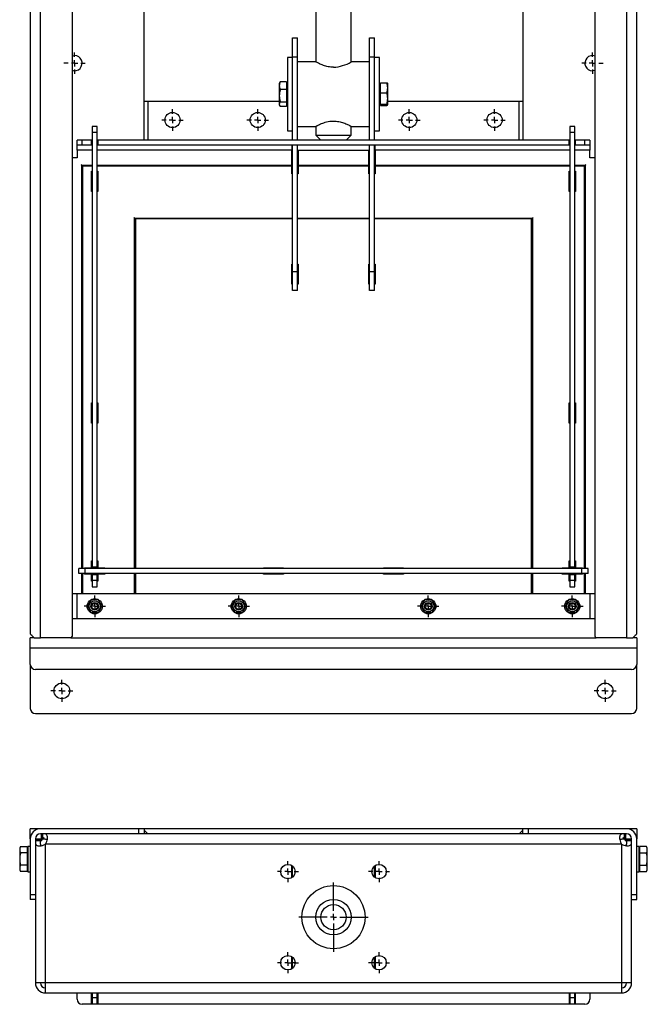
# Model space of a CAD drawing. Header units: millimetres. Extents: x 379 to 2296, y 100 to 1543.
# Tile 2 of 5: x 744 to 1241, y 100 to 879. Entities that reach past the tile are written whole.
import ezdxf

# ---------------------------------------------------------------- set-up
doc = ezdxf.new("R2010")
doc.units = ezdxf.units.MM
doc.layers.add('FOND_DE_PLAN', color=7, linetype='Continuous')

# ---------------------------------------------------------------- blocks, each defined once
blk = doc.blocks.new('SW_CENTERMARKSYMBOL_0')
at = {"layer": 'FOND_DE_PLAN', "color": 0}
for p, q in [((0, 5), (0, 8.5)), ((-5, 0), (-8.5, 0)), ((0, 0), (-2.5, 0)), ((0, 0), (0, 2.5)), ((0, 0), (0, -2.5)), ((0, 0), (2.5, 0)), ((5, 0), (8.5, 0)), ((0, -5), (0, -8.5))]:
    blk.add_line(p, q, dxfattribs=at)
blk = doc.blocks.new('SW_CENTERMARKSYMBOL_2')
at = {"layer": 'FOND_DE_PLAN', "color": 0}
for p, q in [((0, 5), (0, 8.5)), ((-5, 0), (-8.5, 0)), ((0, 0), (-2.5, 0)), ((0, 0), (0, 2.5)), ((0, 0), (0, -2.5)), ((0, 0), (2.5, 0)), ((5, 0), (8.5, 0)), ((0, -5), (0, -8.5))]:
    blk.add_line(p, q, dxfattribs=at)
blk = doc.blocks.new('SW_CENTERMARKSYMBOL_3')
at = {"layer": 'FOND_DE_PLAN', "color": 0}
for p, q in [((0, 5), (0, 8.5)), ((-5, 0), (-8.5, 0)), ((0, 0), (-2.5, 0)), ((0, 0), (0, 2.5)), ((0, 0), (0, -2.5)), ((0, 0), (2.5, 0)), ((5, 0), (8.5, 0)), ((0, -5), (0, -8.5))]:
    blk.add_line(p, q, dxfattribs=at)
blk = doc.blocks.new('SW_CENTERMARKSYMBOL_4')
at = {"layer": 'FOND_DE_PLAN', "color": 0}
for p, q in [((0, 5), (0, 8.5)), ((-5, 0), (-8.5, 0)), ((0, 0), (-2.5, 0)), ((0, 0), (0, 2.5)), ((0, 0), (0, -2.5)), ((0, 0), (2.5, 0)), ((5, 0), (8.5, 0)), ((0, -5), (0, -8.5))]:
    blk.add_line(p, q, dxfattribs=at)
blk = doc.blocks.new('SW_CENTERMARKSYMBOL_5')
at = {"layer": 'FOND_DE_PLAN', "color": 0}
for p, q in [((0, 5), (0, 8.5)), ((-5, 0), (-8.5, 0)), ((0, 0), (-2.5, 0)), ((0, 0), (0, 2.5)), ((0, 0), (0, -2.5)), ((0, 0), (2.5, 0)), ((5, 0), (8.5, 0)), ((0, -5), (0, -8.5))]:
    blk.add_line(p, q, dxfattribs=at)
blk = doc.blocks.new('SW_CENTERMARKSYMBOL_7')
at = {"layer": 'FOND_DE_PLAN', "color": 0}
for p, q in [((0, 5), (0, 8.5)), ((-5, 0), (-8.5, 0)), ((0, 0), (-2.5, 0)), ((0, 0), (0, 2.5)), ((0, 0), (0, -2.5)), ((0, 0), (2.5, 0)), ((5, 0), (8.5, 0)), ((0, -5), (0, -8.5))]:
    blk.add_line(p, q, dxfattribs=at)
blk = doc.blocks.new('SW_CENTERMARKSYMBOL_8')
at = {"layer": 'FOND_DE_PLAN', "color": 0}
for p, q in [((0, 5), (0, 8.5)), ((-5, 0), (-8.5, 0)), ((0, 0), (-2.5, 0)), ((0, 0), (0, 2.5)), ((0, 0), (0, -2.5)), ((0, 0), (2.5, 0)), ((5, 0), (8.5, 0)), ((0, -5), (0, -8.5))]:
    blk.add_line(p, q, dxfattribs=at)
blk = doc.blocks.new('SW_CENTERMARKSYMBOL_9')
at = {"layer": 'FOND_DE_PLAN', "color": 0}
for p, q in [((0, 5), (0, 8.5)), ((-5, 0), (-8.5, 0)), ((0, 0), (-2.5, 0)), ((0, 0), (0, 2.5)), ((0, 0), (0, -2.5)), ((0, 0), (2.5, 0)), ((5, 0), (8.5, 0)), ((0, -5), (0, -8.5))]:
    blk.add_line(p, q, dxfattribs=at)
blk = doc.blocks.new('SW_CENTERMARKSYMBOL_10')
at = {"layer": 'FOND_DE_PLAN', "color": 0}
for p, q in [((0, 5), (0, 8.5)), ((-5, 0), (-8.5, 0)), ((0, 0), (-2.5, 0)), ((0, 0), (0, 2.5)), ((0, 0), (0, -2.5)), ((0, 0), (2.5, 0)), ((5, 0), (8.5, 0)), ((0, -5), (0, -8.5))]:
    blk.add_line(p, q, dxfattribs=at)
blk = doc.blocks.new('SW_CENTERMARKSYMBOL_12')
at = {"layer": 'FOND_DE_PLAN', "color": 0}
for p, q in [((0, 5), (0, 8.745)), ((-5, 0), (-8.745, 0)), ((0, 0), (-2.5, 0)), ((0, 0), (0, 2.5)), ((0, 0), (0, -2.5)), ((0, 0), (2.5, 0)), ((5, 0), (8.745, 0)), ((0, -5), (0, -8.745))]:
    blk.add_line(p, q, dxfattribs=at)
blk = doc.blocks.new('SW_CENTERMARKSYMBOL_13')
at = {"layer": 'FOND_DE_PLAN', "color": 0}
for p, q in [((0, 5), (0, 8.745)), ((-5, 0), (-8.745, 0)), ((0, 0), (-2.5, 0)), ((0, 0), (0, 2.5)), ((0, 0), (0, -2.5)), ((0, 0), (2.5, 0)), ((5, 0), (8.745, 0)), ((0, -5), (0, -8.745))]:
    blk.add_line(p, q, dxfattribs=at)
blk = doc.blocks.new('SW_CENTERMARKSYMBOL_14')
at = {"layer": 'FOND_DE_PLAN', "color": 0}
for p, q in [((0, 5), (0, 8.5)), ((-5, 0), (-8.5, 0)), ((0, 0), (-2.5, 0)), ((0, 0), (0, 2.5)), ((0, 0), (0, -2.5)), ((0, 0), (2.5, 0)), ((5, 0), (8.5, 0)), ((0, -5), (0, -8.5))]:
    blk.add_line(p, q, dxfattribs=at)
blk = doc.blocks.new('SW_CENTERMARKSYMBOL_19')
at = {"layer": 'FOND_DE_PLAN', "color": 0}
for p, q in [((0, 5), (0, 27.5)), ((-5, 0), (-27.5, 0)), ((0, 0), (-2.5, 0)), ((0, 0), (0, 2.5)), ((0, 0), (0, -2.5)), ((0, 0), (2.5, 0)), ((5, 0), (27.5, 0)), ((0, -5), (0, -27.5))]:
    blk.add_line(p, q, dxfattribs=at)
blk = doc.blocks.new('SW_CENTERMARKSYMBOL_20')
at = {"layer": 'FOND_DE_PLAN', "color": 0}
for p, q in [((0, 5), (0, 8.25)), ((-5, 0), (-8.25, 0)), ((0, 0), (-2.5, 0)), ((0, 0), (0, 2.5)), ((0, 0), (0, -2.5)), ((0, 0), (2.5, 0)), ((5, 0), (8.25, 0)), ((0, -5), (0, -8.25))]:
    blk.add_line(p, q, dxfattribs=at)
blk = doc.blocks.new('SW_CENTERMARKSYMBOL_21')
at = {"layer": 'FOND_DE_PLAN', "color": 0}
for p, q in [((0, 5), (0, 8.25)), ((-5, 0), (-8.25, 0)), ((0, 0), (-2.5, 0)), ((0, 0), (0, 2.5)), ((0, 0), (0, -2.5)), ((0, 0), (2.5, 0)), ((5, 0), (8.25, 0)), ((0, -5), (0, -8.25))]:
    blk.add_line(p, q, dxfattribs=at)
blk = doc.blocks.new('SW_CENTERMARKSYMBOL_22')
at = {"layer": 'FOND_DE_PLAN', "color": 0}
for p, q in [((0, 5), (0, 8.25)), ((-5, 0), (-8.25, 0)), ((0, 0), (-2.5, 0)), ((0, 0), (0, 2.5)), ((0, 0), (0, -2.5)), ((0, 0), (2.5, 0)), ((5, 0), (8.25, 0)), ((0, -5), (0, -8.25))]:
    blk.add_line(p, q, dxfattribs=at)
blk = doc.blocks.new('SW_CENTERMARKSYMBOL_23')
at = {"layer": 'FOND_DE_PLAN', "color": 0}
for p, q in [((0, 5), (0, 8.25)), ((-5, 0), (-8.25, 0)), ((0, 0), (-2.5, 0)), ((0, 0), (0, 2.5)), ((0, 0), (0, -2.5)), ((0, 0), (2.5, 0)), ((5, 0), (8.25, 0)), ((0, -5), (0, -8.25))]:
    blk.add_line(p, q, dxfattribs=at)

msp = doc.modelspace()

# ---------------------------------------------------------------- linework, layer by layer
at = {"color": 7, "linetype": 'Continuous', "lineweight": 25}
for p, q in [((978.22, 1120.06), (978.22, 846.06)), ((1006.22, 846.06), (1006.22, 1120.06)), ((752.22, 1070.06), (752.22, 393.06)), ((760.22, 390.06), (760.22, 1070.06)), ((842.22, 784.06), (842.22, 1070.06)), ((1142.22, 1070.06), (1142.22, 784.06)), ((1224.22, 1070.06), (1224.22, 390.06)), ((1232.22, 393.06), (1232.22, 1070.06)), ((785.22, 1066.06), (785.22, 391.06)), ((1199.22, 391.06), (1199.22, 1066.06)), ((959.72, 865.06), (963.72, 865.06)), ((959.72, 850.06), (959.72, 865.06)), ((963.72, 850.06), (963.72, 865.06)), ((1020.72, 865.06), (1024.72, 865.06)), ((1020.72, 850.06), (1020.72, 865.06)), ((1024.72, 850.06), (1024.72, 865.06)), ((959.72, 850.06), (963.72, 850.06)), ((959.72, 784.06), (959.72, 850.06)), ((963.72, 784.06), (963.72, 850.06)), ((1020.72, 850.06), (1024.72, 850.06)), ((1020.72, 784.06), (1020.72, 850.06)), ((1024.72, 784.06), (1024.72, 850.06)), ((959.72, 849.56), (955.72, 849.56)), ((955.72, 849.56), (955.72, 791.56)), ((978.22, 846.06), (963.72, 846.06)), ((1020.72, 846.06), (1006.22, 846.06)), ((1028.72, 849.56), (1024.72, 849.56)), ((1028.72, 791.56), (1028.72, 849.56)), ((949.7, 829.73), (949.32, 829.06)), ((949.32, 829.06), (949.32, 827.24)), ((949.32, 827.24), (949.32, 819.34)), ((949.73, 829.71), (950.08, 830.27)), ((955.12, 830.27), (950.08, 830.27)), ((955.12, 830.27), (955.12, 824.2)), ((955.72, 828.26), (955.12, 828.26)), ((1029.32, 828.26), (1028.72, 828.26)), ((1029.32, 829.55), (1034.36, 829.55)), ((1029.32, 821.64), (1029.32, 829.55)), ((1035.12, 825.6), (1035.12, 829.06)), ((949.32, 819.34), (949.32, 812.67)), ((955.12, 824.2), (950.08, 824.2)), ((955.12, 824.2), (955.12, 814.48)), ((1029.32, 821.64), (1034.36, 821.64)), ((1029.32, 812.65), (1029.32, 821.64)), ((1035.12, 817.15), (1035.12, 825.6)), ((842.22, 815.06), (845.22, 815.06)), ((845.22, 815.06), (949.32, 815.06)), ((845.22, 815.06), (845.22, 784.06)), ((949.32, 812.67), (949.32, 812.06)), ((949.32, 812.06), (949.7, 811.39)), ((950.08, 814.48), (955.12, 814.48)), ((955.12, 810.85), (950.08, 810.85)), ((955.12, 814.48), (955.12, 810.85)), ((955.12, 812.86), (955.72, 812.86)), ((1028.72, 812.86), (1029.32, 812.86)), ((1029.32, 812.65), (1034.36, 812.65)), ((1029.32, 811.57), (1029.32, 812.65)), ((1029.32, 811.57), (1034.36, 811.57)), ((1035.12, 812.11), (1035.12, 817.15)), ((1035.12, 815.06), (1139.22, 815.06)), ((1139.22, 784.06), (1139.22, 815.06)), ((1139.22, 815.06), (1142.22, 815.06)), ((805.22, 795.06), (801.22, 795.06)), ((801.22, 795.06), (801.22, 790.06)), ((805.22, 790.06), (801.22, 790.06)), ((801.22, 790.06), (801.22, 446.19)), ((805.22, 790.06), (805.22, 795.06)), ((805.22, 446.19), (805.22, 790.06)), ((955.72, 791.56), (959.72, 791.56)), ((963.72, 795.06), (978.22, 795.06)), ((978.22, 795.06), (978.22, 788.06)), ((978.22, 788.06), (982.22, 784.06)), ((978.22, 788.06), (1006.22, 788.06)), ((1002.22, 784.06), (1006.22, 788.06)), ((1006.22, 795.06), (1020.72, 795.06)), ((1006.22, 788.06), (1006.22, 795.06)), ((1024.72, 791.56), (1028.72, 791.56)), ((1183.22, 795.06), (1179.22, 795.06)), ((1179.22, 795.06), (1179.22, 790.06)), ((1179.22, 790.06), (1179.22, 446.19)), ((1183.22, 790.06), (1179.22, 790.06)), ((1183.22, 790.06), (1183.22, 795.06)), ((1183.22, 446.19), (1183.22, 790.06)), ((789.22, 780.06), (789.22, 784.06)), ((793.22, 784.06), (789.22, 784.06)), ((793.22, 780.06), (789.22, 780.06)), ((789.22, 776.06), (789.22, 780.06)), ((793.22, 780.06), (793.22, 784.06)), ((800.72, 784.06), (793.22, 784.06)), ((800.72, 780.06), (793.22, 780.06)), ((800.72, 780.06), (800.72, 784.06)), ((800.72, 784.06), (801.22, 784.06)), ((801.22, 780.06), (800.72, 780.06)), ((805.22, 784.06), (805.72, 784.06)), ((805.72, 780.06), (805.22, 780.06)), ((1178.72, 784.06), (805.72, 784.06)), ((805.72, 784.06), (805.72, 780.06)), ((1178.72, 780.06), (805.72, 780.06)), ((959.22, 780.06), (959.22, 776.06)), ((959.72, 680.06), (959.72, 780.06)), ((963.72, 680.06), (963.72, 780.06)), ((1020.72, 680.06), (1020.72, 780.06)), ((1024.72, 680.06), (1024.72, 780.06)), ((1025.22, 776.06), (1025.22, 780.06)), ((1178.72, 780.06), (1178.72, 784.06)), ((1179.22, 784.06), (1178.72, 784.06)), ((1179.22, 780.06), (1178.72, 780.06)), ((1183.72, 784.06), (1183.22, 784.06)), ((1183.72, 780.06), (1183.22, 780.06)), ((1191.22, 784.06), (1183.72, 784.06)), ((1183.72, 780.06), (1183.72, 784.06)), ((1191.22, 780.06), (1183.72, 780.06)), ((1191.22, 780.06), (1191.22, 784.06)), ((1195.22, 784.06), (1191.22, 784.06)), ((1195.22, 780.06), (1191.22, 780.06)), ((1195.22, 784.06), (1195.22, 780.06)), ((1195.22, 780.06), (1195.22, 776.06)), ((789.22, 776.06), (789.22, 770.06)), ((801.22, 776.06), (789.22, 776.06)), ((959.22, 776.06), (805.22, 776.06)), ((959.22, 764.67), (959.22, 776.06)), ((964.22, 775.89), (964.22, 764.67)), ((1020.22, 775.89), (964.22, 775.89)), ((1020.22, 764.67), (1020.22, 775.89)), ((1025.22, 776.06), (1025.22, 764.67)), ((1179.22, 776.06), (1025.22, 776.06)), ((1195.22, 776.06), (1183.22, 776.06)), ((1195.22, 770.06), (1195.22, 776.06)), ((789.22, 770.06), (785.22, 770.06)), ((792.91, 764.36), (792.6, 764.67)), ((792.91, 764.36), (801.22, 764.36)), ((792.91, 445.06), (792.91, 764.36)), ((805.22, 764.36), (959.72, 764.36)), ((959.72, 766.85), (959.22, 766.85)), ((959.72, 766.72), (959.22, 766.72)), ((964.22, 766.85), (963.72, 766.85)), ((964.22, 766.72), (963.72, 766.72)), ((963.72, 764.36), (1020.72, 764.36)), ((1020.72, 766.85), (1020.22, 766.85)), ((1020.72, 766.72), (1020.22, 766.72)), ((1025.22, 766.85), (1024.72, 766.85)), ((1025.22, 766.72), (1024.72, 766.72)), ((1024.72, 764.36), (1179.22, 764.36)), ((1183.22, 764.36), (1191.52, 764.36)), ((1191.83, 764.67), (1191.52, 764.36)), ((1191.52, 764.36), (1191.52, 445.06)), ((1199.22, 770.06), (1195.22, 770.06)), ((794.02, 763.26), (793.63, 763.65)), ((801.22, 763.65), (793.63, 763.65)), ((793.63, 763.65), (793.63, 445.06)), ((800.72, 759.56), (801.22, 759.56)), ((800.72, 743.56), (800.72, 759.56)), ((801.22, 756.06), (800.72, 756.56)), ((959.72, 763.65), (805.22, 763.65)), ((805.22, 759.56), (805.72, 759.56)), ((805.72, 759.56), (805.72, 743.56)), ((959.22, 757.56), (959.22, 763.26)), ((959.72, 757.56), (959.22, 757.56)), ((1020.72, 763.65), (963.72, 763.65)), ((964.22, 757.56), (963.72, 757.56)), ((964.22, 763.26), (964.22, 757.56)), ((1020.22, 757.56), (1020.22, 763.26)), ((1020.72, 757.56), (1020.22, 757.56)), ((1179.22, 763.65), (1024.72, 763.65)), ((1025.22, 757.56), (1024.72, 757.56)), ((1025.22, 763.26), (1025.22, 757.56)), ((1178.72, 759.56), (1179.22, 759.56)), ((1178.72, 743.56), (1178.72, 759.56)), ((1190.8, 763.65), (1183.22, 763.65)), ((1183.22, 759.56), (1183.72, 759.56)), ((1183.72, 756.56), (1183.22, 756.06)), ((1183.72, 759.56), (1183.72, 743.56)), ((1190.8, 763.65), (1190.41, 763.26)), ((1190.8, 445.06), (1190.8, 763.65)), ((805.22, 754.02), (805.72, 754.02)), ((805.72, 753.71), (805.22, 753.71)), ((805.22, 753.26), (805.72, 753.26)), ((805.22, 753.06), (805.72, 753.06)), ((1178.72, 754.02), (1179.22, 754.02)), ((1179.22, 753.71), (1178.72, 753.71)), ((1178.72, 753.26), (1179.22, 753.26)), ((1178.72, 753.06), (1179.22, 753.06)), ((801.22, 743.56), (800.72, 743.56)), ((805.72, 743.56), (805.22, 743.56)), ((1179.22, 743.56), (1178.72, 743.56)), ((1183.72, 743.56), (1183.22, 743.56)), ((834.8, 722.47), (834.41, 722.87)), ((834.8, 722.47), (959.72, 722.47)), ((834.8, 445.06), (834.8, 722.47)), ((835.83, 721.45), (835.52, 721.76)), ((959.72, 721.76), (835.52, 721.76)), ((835.52, 721.76), (835.52, 445.06)), ((963.72, 722.47), (1020.72, 722.47)), ((1020.72, 721.76), (963.72, 721.76)), ((1024.72, 722.47), (1149.63, 722.47)), ((1148.91, 721.76), (1024.72, 721.76)), ((1148.91, 721.76), (1148.6, 721.45)), ((1148.91, 445.06), (1148.91, 721.76)), ((1150.02, 722.87), (1149.63, 722.47)), ((1149.63, 722.47), (1149.63, 445.06)), ((959.22, 686.06), (959.72, 686.06)), ((959.22, 670.06), (959.22, 686.06)), ((963.72, 686.06), (964.22, 686.06)), ((964.22, 686.06), (964.22, 670.06)), ((1020.22, 686.06), (1020.72, 686.06)), ((1020.22, 670.06), (1020.22, 686.06)), ((1024.72, 686.06), (1025.22, 686.06)), ((1025.22, 686.06), (1025.22, 670.06)), ((959.72, 665.06), (959.72, 680.06)), ((959.72, 680.06), (963.72, 680.06)), ((963.72, 665.06), (963.72, 680.06)), ((1020.72, 665.06), (1020.72, 680.06)), ((1020.72, 680.06), (1024.72, 680.06)), ((1024.72, 665.06), (1024.72, 680.06)), ((959.72, 670.06), (959.22, 670.06)), ((963.72, 665.06), (959.72, 665.06)), ((964.22, 670.06), (963.72, 670.06)), ((1020.72, 670.06), (1020.22, 670.06)), ((1024.72, 665.06), (1020.72, 665.06)), ((1025.22, 670.06), (1024.72, 670.06)), ((800.72, 576.06), (801.22, 576.06)), ((800.72, 560.06), (800.72, 576.06)), ((805.22, 576.06), (805.72, 576.06)), ((805.72, 576.06), (805.72, 560.06)), ((1178.72, 576.06), (1179.22, 576.06)), ((1178.72, 560.06), (1178.72, 576.06)), ((1183.22, 576.06), (1183.72, 576.06)), ((1183.72, 576.06), (1183.72, 560.06)), ((801.22, 560.06), (800.72, 560.06)), ((805.72, 560.06), (805.22, 560.06)), ((1179.22, 560.06), (1178.72, 560.06)), ((1183.72, 560.06), (1183.22, 560.06)), ((790.72, 441.06), (790.72, 445.06)), ((795.72, 445.06), (790.72, 445.06)), ((795.22, 445.56), (800.72, 445.56)), ((795.22, 445.06), (795.22, 445.56)), ((795.72, 441.06), (795.72, 445.06)), ((1188.72, 445.06), (795.72, 445.06)), ((800.72, 451.06), (801.22, 451.06)), ((800.72, 445.56), (800.72, 451.06)), ((801.22, 446.19), (805.22, 446.19)), ((801.22, 446.19), (801.22, 445.19)), ((801.22, 445.19), (805.22, 445.19)), ((801.22, 445.19), (801.22, 445.06)), ((805.22, 451.06), (805.72, 451.06)), ((805.22, 446.19), (805.22, 445.19)), ((805.22, 445.19), (805.22, 445.06)), ((805.72, 451.06), (805.72, 445.56)), ((805.72, 445.56), (811.22, 445.56)), ((811.22, 445.56), (811.22, 445.06)), ((936.72, 445.56), (952.72, 445.56)), ((936.72, 445.06), (936.72, 445.56)), ((952.72, 445.56), (952.72, 445.06)), ((1031.72, 445.56), (1047.72, 445.56)), ((1031.72, 445.06), (1031.72, 445.56)), ((1047.72, 445.56), (1047.72, 445.06)), ((1173.22, 445.56), (1178.72, 445.56)), ((1173.22, 445.06), (1173.22, 445.56)), ((1178.72, 451.06), (1179.22, 451.06)), ((1178.72, 445.56), (1178.72, 451.06)), ((1179.22, 446.19), (1183.22, 446.19)), ((1179.22, 446.19), (1179.22, 445.19)), ((1179.22, 445.19), (1183.22, 445.19)), ((1179.22, 445.19), (1179.22, 445.06)), ((1183.22, 451.06), (1183.72, 451.06)), ((1183.22, 446.19), (1183.22, 445.19)), ((1183.22, 445.19), (1183.22, 445.06)), ((1183.72, 451.06), (1183.72, 445.56)), ((1183.72, 445.56), (1189.22, 445.56)), ((1188.72, 441.06), (1188.72, 445.06)), ((1193.72, 445.06), (1188.72, 445.06)), ((1189.22, 445.56), (1189.22, 445.06)), ((1193.72, 441.06), (1193.72, 445.06)), ((795.72, 441.06), (790.72, 441.06)), ((792.91, 425.06), (792.91, 441.06)), ((793.63, 441.06), (793.63, 425.06)), ((795.22, 440.56), (795.22, 441.06)), ((800.72, 440.56), (795.22, 440.56)), ((1188.72, 441.06), (795.72, 441.06)), ((800.72, 435.06), (800.72, 440.56)), ((801.22, 441.06), (801.22, 440.94)), ((801.22, 440.94), (801.22, 439.94)), ((805.22, 440.94), (801.22, 440.94)), ((805.22, 439.94), (801.22, 439.94)), ((801.22, 439.94), (801.22, 435.56)), ((805.22, 441.06), (805.22, 440.94)), ((805.22, 440.94), (805.22, 439.94)), ((805.22, 435.56), (805.22, 439.94)), ((811.22, 440.56), (805.72, 440.56)), ((805.72, 440.56), (805.72, 435.06)), ((811.22, 441.06), (811.22, 440.56)), ((834.8, 425.06), (834.8, 441.06)), ((835.52, 441.06), (835.52, 425.06)), ((936.72, 440.56), (936.72, 441.06)), ((952.72, 440.56), (936.72, 440.56)), ((952.72, 441.06), (952.72, 440.56)), ((1031.72, 440.56), (1031.72, 441.06)), ((1047.72, 440.56), (1031.72, 440.56)), ((1047.72, 441.06), (1047.72, 440.56)), ((1148.91, 425.06), (1148.91, 441.06)), ((1149.63, 441.06), (1149.63, 425.06)), ((1173.22, 440.56), (1173.22, 441.06)), ((1178.72, 440.56), (1173.22, 440.56)), ((1178.72, 435.06), (1178.72, 440.56)), ((1179.22, 441.06), (1179.22, 440.94)), ((1179.22, 440.94), (1179.22, 439.94)), ((1183.22, 440.94), (1179.22, 440.94)), ((1179.22, 439.94), (1179.22, 435.56)), ((1183.22, 439.94), (1179.22, 439.94)), ((1183.22, 441.06), (1183.22, 440.94)), ((1183.22, 440.94), (1183.22, 439.94)), ((1183.22, 435.56), (1183.22, 439.94)), ((1183.72, 440.56), (1183.72, 435.06)), ((1189.22, 440.56), (1183.72, 440.56)), ((1193.72, 441.06), (1188.72, 441.06)), ((1189.22, 441.06), (1189.22, 440.56)), ((1190.8, 425.06), (1190.8, 441.06)), ((1191.52, 441.06), (1191.52, 425.06)), ((801.22, 435.06), (800.72, 435.06)), ((805.22, 435.56), (801.22, 435.56)), ((801.22, 435.56), (801.22, 430.56)), ((801.22, 430.56), (805.22, 430.56)), ((805.22, 430.56), (805.22, 435.56)), ((805.72, 435.06), (805.22, 435.06)), ((1179.22, 435.06), (1178.72, 435.06)), ((1183.22, 435.56), (1179.22, 435.56)), ((1179.22, 435.56), (1179.22, 430.56)), ((1179.22, 430.56), (1183.22, 430.56)), ((1183.22, 430.56), (1183.22, 435.56)), ((1183.72, 435.06), (1183.22, 435.06)), ((785.22, 425.06), (789.22, 425.06)), ((789.22, 425.06), (1195.22, 425.06)), ((789.22, 405.06), (789.22, 425.06)), ((1195.22, 425.06), (1195.22, 405.06)), ((1195.22, 425.06), (1199.22, 425.06)), ((1199.22, 405.06), (785.22, 405.06)), ((1195.22, 405.06), (789.22, 405.06)), ((755.22, 390.06), (752.22, 390.06)), ((752.22, 382.06), (752.22, 390.06)), ((755.22, 390.06), (760.22, 390.06)), ((784.22, 390.06), (760.22, 390.06)), ((784.22, 390.06), (1200.22, 390.06)), ((1224.22, 390.06), (1200.22, 390.06)), ((1224.22, 390.06), (1229.22, 390.06)), ((1232.22, 390.06), (1229.22, 390.06)), ((1232.22, 390.06), (1232.22, 382.06)), ((752.22, 369.06), (752.22, 382.06)), ((752.22, 382.06), (1232.22, 382.06)), ((1232.22, 382.06), (1232.22, 369.06)), ((752.22, 369.06), (752.22, 334.06)), ((1232.22, 334.06), (1232.22, 369.06)), ((1228.22, 365.06), (756.22, 365.06)), ((756.22, 330.06), (1228.22, 330.06)), ((752.22, 230.94), (752.22, 238.94)), ((760.22, 238.94), (752.22, 238.94)), ((838.22, 238.94), (760.22, 238.94)), ((838.22, 234.94), (760.22, 234.94)), ((761.07, 230.94), (761.07, 234.94)), ((761.88, 234.94), (761.88, 230.94)), ((838.22, 234.94), (838.22, 238.94)), ((842.22, 238.94), (838.22, 238.94)), ((842.09, 234.94), (838.22, 234.94)), ((1142.34, 234.94), (842.09, 234.94)), ((842.22, 238.94), (842.22, 234.94)), ((1142.22, 238.94), (842.22, 238.94)), ((842.22, 237.94), (845.22, 234.94)), ((1139.22, 234.94), (1142.22, 237.94)), ((1142.22, 234.94), (1142.22, 238.94)), ((1146.22, 238.94), (1142.22, 238.94)), ((1146.22, 234.94), (1142.34, 234.94)), ((1146.22, 238.94), (1146.22, 234.94)), ((1224.22, 238.94), (1146.22, 238.94)), ((1224.22, 234.94), (1146.22, 234.94)), ((1222.55, 230.94), (1222.55, 234.94)), ((1223.37, 234.94), (1223.37, 230.94)), ((1232.22, 238.94), (1224.22, 238.94)), ((1232.22, 238.94), (1232.22, 230.94)), ((752.22, 230.94), (752.22, 186.94)), ((756.22, 230.94), (756.22, 186.94)), ((756.22, 230.94), (761.07, 230.94)), ((756.22, 230.09), (760.22, 230.09)), ((760.22, 229.27), (756.22, 229.27)), ((760.22, 230.09), (760.22, 229.27)), ((760.23, 228.95), (763.22, 231.94)), ((761.88, 230.94), (761.07, 230.94)), ((761.88, 230.94), (762.22, 230.94)), ((764.22, 116.94), (764.22, 226.77)), ((764.38, 226.94), (1220.05, 226.94)), ((1220.22, 226.77), (1220.22, 116.94)), ((1224.21, 228.95), (1221.22, 231.94)), ((1222.22, 230.94), (1222.55, 230.94)), ((1223.37, 230.94), (1222.55, 230.94)), ((1223.37, 230.94), (1228.22, 230.94)), ((1224.22, 230.09), (1228.22, 230.09)), ((1224.22, 229.27), (1224.22, 230.09)), ((1228.22, 229.27), (1224.22, 229.27)), ((1228.22, 186.94), (1228.22, 230.94)), ((1232.22, 186.94), (1232.22, 230.94)), ((744.58, 224.75), (743.82, 223.44)), ((743.82, 223.44), (743.82, 222.3)), ((743.82, 222.3), (743.82, 214.94)), ((744.58, 224.75), (749.62, 224.75)), ((749.62, 219.84), (744.58, 219.84)), ((749.62, 224.75), (749.62, 219.84)), ((750.22, 222.64), (749.62, 222.64)), ((749.62, 219.84), (749.62, 210.03)), ((752.22, 224.94), (750.22, 224.94)), ((750.22, 224.94), (750.22, 204.94)), ((1234.22, 224.94), (1232.22, 224.94)), ((1234.22, 204.94), (1234.22, 224.94)), ((1234.82, 222.64), (1234.22, 222.64)), ((1239.86, 224.75), (1234.82, 224.75)), ((1234.82, 219.84), (1234.82, 224.75)), ((1234.82, 219.84), (1239.86, 219.84)), ((1234.82, 210.03), (1234.82, 219.84)), ((1240.62, 223.44), (1239.86, 224.75)), ((1240.62, 222.3), (1240.62, 223.44)), ((1240.62, 214.94), (1240.62, 222.3)), ((743.82, 214.94), (743.82, 207.57)), ((1240.62, 207.57), (1240.62, 214.94)), ((743.82, 207.57), (743.82, 206.44)), ((743.82, 206.44), (744.58, 205.12)), ((749.62, 210.03), (744.58, 210.03)), ((749.62, 205.12), (744.58, 205.12)), ((749.62, 210.03), (749.62, 205.12)), ((749.62, 207.24), (750.22, 207.24)), ((750.22, 204.94), (752.22, 204.94)), ((959.22, 200.13), (959.22, 209.86)), ((959.72, 200.94), (959.72, 209.51)), ((1024.72, 200.94), (1024.72, 209.51)), ((1025.22, 209.86), (1025.22, 200.13)), ((1232.22, 204.94), (1234.22, 204.94)), ((1234.22, 207.24), (1234.82, 207.24)), ((1234.82, 210.03), (1239.86, 210.03)), ((1234.82, 205.12), (1234.82, 210.03)), ((1234.82, 205.12), (1239.86, 205.12)), ((1239.86, 205.12), (1240.62, 206.44)), ((1240.62, 206.44), (1240.62, 207.57)), ((959.72, 200.48), (959.72, 200.94)), ((959.72, 200.94), (960.22, 200.94)), ((1024.21, 200.94), (1024.72, 200.94)), ((1024.72, 200.48), (1024.72, 200.94)), ((988.22, 193.62), (988.22, 193.61)), ((752.22, 186.94), (756.22, 186.94)), ((752.22, 186.94), (752.22, 182.94)), ((756.22, 182.94), (752.22, 182.94)), ((756.22, 186.94), (756.22, 183.06)), ((756.22, 183.06), (756.22, 116.94)), ((1228.22, 183.06), (1228.22, 186.94)), ((1228.22, 186.94), (1232.22, 186.94)), ((1228.22, 116.94), (1228.22, 183.06)), ((1228.22, 182.94), (1232.22, 182.94)), ((1232.22, 182.94), (1232.22, 186.94)), ((988.22, 144.26), (988.22, 144.25)), ((959.22, 128.01), (959.22, 137.74)), ((959.72, 132.94), (959.72, 137.39)), ((959.72, 128.36), (959.72, 132.94)), ((959.72, 132.94), (961.9, 132.94)), ((1022.53, 132.94), (1024.72, 132.94)), ((1024.72, 132.94), (1024.72, 137.39)), ((1024.72, 128.36), (1024.72, 132.94)), ((1025.22, 137.74), (1025.22, 128.01)), ((764.22, 116.94), (756.22, 116.94)), ((1220.22, 116.94), (764.22, 116.94)), ((764.22, 108.94), (764.22, 116.94)), ((1220.22, 116.94), (1220.22, 108.94)), ((1228.22, 116.94), (1220.22, 116.94)), ((764.22, 108.94), (1220.22, 108.94)), ((789.22, 103.94), (789.22, 108.94)), ((800.72, 99.94), (800.72, 108.94)), ((801.22, 108.94), (801.22, 104.94)), ((805.22, 104.94), (801.22, 104.94)), ((801.22, 104.94), (801.22, 99.94)), ((805.22, 104.94), (805.22, 108.94)), ((805.22, 99.94), (805.22, 104.94)), ((805.72, 108.94), (805.72, 99.94)), ((1178.72, 108.94), (1178.72, 99.94)), ((1179.22, 108.94), (1179.22, 104.94)), ((1183.22, 104.94), (1179.22, 104.94)), ((1179.22, 104.94), (1179.22, 99.94)), ((1183.22, 104.94), (1183.22, 108.94)), ((1183.22, 99.94), (1183.22, 104.94)), ((1183.72, 99.94), (1183.72, 108.94)), ((1195.22, 108.94), (1195.22, 103.94)), ((800.72, 99.94), (793.22, 99.94)), ((801.22, 99.94), (800.72, 99.94)), ((805.22, 99.94), (801.22, 99.94)), ((805.72, 99.94), (805.22, 99.94)), ((1178.72, 99.94), (805.72, 99.94)), ((1179.22, 99.94), (1178.72, 99.94)), ((1183.22, 99.94), (1179.22, 99.94)), ((1183.72, 99.94), (1183.22, 99.94)), ((1191.22, 99.94), (1183.72, 99.94))]:
    msp.add_line(p, q, dxfattribs=at)
at = {"color": 7, "linetype": 'Continuous', "lineweight": 25, "flags": 128}
for points in [[(785.22, 850.72), (785.72, 850.87), (787.22, 851.06)], [(1199.22, 839.4), (1198.71, 839.25), (1197.22, 839.06)], [(793.63, 763.65), (793.56, 763.72), (793.48, 763.8), (793.4, 763.88), (793.31, 763.97), (793.22, 764.06), (793.13, 764.14), (793.05, 764.23), (792.98, 764.3), (792.91, 764.36)], [(1191.52, 764.36), (1191.46, 764.3), (1191.38, 764.23), (1191.3, 764.14), (1191.21, 764.06), (1191.12, 763.97), (1191.04, 763.88), (1190.95, 763.8), (1190.87, 763.72), (1190.8, 763.65)], [(835.52, 721.76), (835.46, 721.82), (835.38, 721.9), (835.3, 721.98), (835.21, 722.07), (835.12, 722.15), (835.04, 722.24), (834.95, 722.33), (834.87, 722.4), (834.8, 722.47)], [(1148.91, 721.76), (1148.98, 721.82), (1149.05, 721.9), (1149.13, 721.98), (1149.22, 722.07), (1149.31, 722.15), (1149.4, 722.24), (1149.48, 722.33), (1149.56, 722.4), (1149.63, 722.47)], [(755.22, 390.06), (754.18, 391.09), (753.34, 391.93), (752.72, 392.55), (752.35, 392.93), (752.22, 393.06)], [(1232.22, 393.06), (1232.09, 392.93), (1231.71, 392.55), (1231.09, 391.93), (1230.25, 391.09), (1229.22, 390.06)]]:
    msp.add_lwpolyline(points, dxfattribs=at)
at = {"color": 7, "linetype": 'Continuous', "lineweight": 25}
for centre, radius in [((864.72, 800.06), 6), ((932.22, 800.06), 6), ((1052.22, 800.06), 6), ((1119.72, 800.06), 6), ((803.22, 415.06), 6), ((917.22, 415.06), 6), ((1067.22, 415.06), 6), ((1181.22, 415.06), 6), ((803.22, 415.06), 4.4), ((803.22, 415.06), 3), ((803.22, 415.06), 2.5), ((917.22, 415.06), 4.4), ((917.22, 415.06), 3), ((917.22, 415.06), 2.5), ((1067.22, 415.06), 4.4), ((1067.22, 415.06), 3), ((1067.22, 415.06), 2.5), ((1181.22, 415.06), 4.4), ((1181.22, 415.06), 3), ((1181.22, 415.06), 2.5), ((777.22, 348.06), 6.24), ((1207.22, 348.06), 6.24), ((956.15, 205), 5.75), ((1028.28, 205), 5.75), ((992.22, 168.94), 25), ((992.22, 168.94), 14), ((992.22, 168.94), 10), ((956.15, 132.87), 5.75), ((1028.28, 132.87), 5.75)]:
    msp.add_circle(centre, radius, dxfattribs=at)
for centre, radius, start, end in [((787.22, 845.06), 6, 250.52878, 90), ((1197.22, 845.06), 6, 70.52878, 270), ((990.62, 872.71), 30.88, 272.96419, 300.33567), ((784.22, 391.06), 1, 270, 360), ((1200.22, 391.06), 1, 180, 270), ((756.22, 369.06), 4, 180, 270), ((1228.22, 369.06), 4, 270, 0), ((756.22, 334.06), 4, 180, 270), ((1228.22, 334.06), 4, 270, 0), ((760.22, 230.94), 8, 90, 180), ((760.22, 230.94), 4, 90, 180), ((1224.22, 230.94), 8, 0, 90), ((1224.22, 230.94), 4, 0, 90), ((760.76, 230.39), 5, 313.66593, 316.33407), ((1223.67, 230.39), 5, 223.66593, 226.33407), ((764.22, 116.94), 8, 180, 270), ((764.22, 116.94), 4, 180, 270), ((1220.22, 116.94), 8, 270, 0), ((1220.22, 116.94), 4, 270, 0), ((793.22, 103.94), 4, 180, 270), ((1191.22, 103.94), 4, 270, 0)]:
    msp.add_arc(centre, radius, start, end, dxfattribs=at)
for points, knots in [([(992.22, 841.87), (991.51, 841.89), (990.07, 841.94), (988, 842.26), (986.04, 842.73), (984.19, 843.31), (982.48, 843.98), (980.94, 844.66), (979.65, 845.3), (978.76, 845.77), (978.27, 846.03), (978.26, 846.04), (978.26, 846.04)], [0, 0, 0, 0, 0.094375, 0.191859, 0.286148, 0.38272, 0.486527, 0.592879, 0.705016, 0.82098, 0.923637, 1, 1, 1, 1]), ([(950.08, 830.27), (949.84, 829.78), (949.65, 829.28), (949.39, 828.27), (949.32, 827.75), (949.32, 827.24)], [0, 0, 0, 0, 0.5, 0.5, 1, 1, 1, 1]), ([(949.32, 827.24), (949.32, 826.72), (949.39, 826.21), (949.65, 825.19), (949.84, 824.69), (950.08, 824.2)], [0, 0, 0, 0, 0.5, 0.5, 1, 1, 1, 1]), ([(1035.12, 825.6), (1035.12, 826.27), (1035.04, 826.94), (1034.78, 828.25), (1034.59, 828.9), (1034.36, 829.55)], [0, 0, 0, 0, 0.5, 0.5, 1, 1, 1, 1]), ([(1034.36, 829.55), (1034.57, 829.46), (1035, 829.28), (1035.08, 829.1), (1035.12, 829.01)], [0, 0, 0, 0, 0.495457, 1, 1, 1, 1]), ([(950.08, 824.2), (949.84, 823.4), (949.65, 822.6), (949.39, 820.99), (949.32, 820.17), (949.32, 819.34)], [0, 0, 0, 0, 0.5, 0.5, 1, 1, 1, 1]), ([(949.32, 819.34), (949.32, 818.51), (949.39, 817.69), (949.65, 816.08), (949.84, 815.28), (950.08, 814.48)], [0, 0, 0, 0, 0.5, 0.5, 1, 1, 1, 1]), ([(1034.36, 821.64), (1034.59, 822.29), (1034.78, 822.94), (1035.04, 824.25), (1035.12, 824.92), (1035.12, 825.6)], [0, 0, 0, 0, 0.5, 0.5, 1, 1, 1, 1]), ([(1035.12, 817.15), (1035.08, 817.9), (1035, 819.42), (1034.57, 820.9), (1034.36, 821.64)], [0, 0, 0, 0, 0.494513, 1, 1, 1, 1]), ([(950.08, 814.48), (949.84, 814.19), (949.65, 813.89), (949.39, 813.28), (949.32, 812.98), (949.32, 812.67)], [0, 0, 0, 0, 0.5, 0.5, 1, 1, 1, 1]), ([(949.32, 812.67), (949.36, 812.36), (949.43, 811.75), (949.86, 811.15), (950.08, 810.85)], [0, 0, 0, 0, 0.494511, 1, 1, 1, 1]), ([(1034.36, 812.65), (1034.59, 813.39), (1034.78, 814.13), (1035.04, 815.62), (1035.12, 816.38), (1035.12, 817.15)], [0, 0, 0, 0, 0.5, 0.5, 1, 1, 1, 1]), ([(1035.12, 812.11), (1035.08, 812.2), (1035, 812.39), (1034.57, 812.56), (1034.36, 812.65)], [0, 0, 0, 0, 0.494511, 1, 1, 1, 1]), ([(1034.36, 811.57), (1034.57, 811.66), (1035, 811.84), (1035.08, 812.02), (1035.12, 812.11)], [0, 0, 0, 0, 0.495457, 1, 1, 1, 1]), ([(978.27, 795.09), (978.26, 795.08), (978.22, 795.06), (978.53, 795.23), (979.34, 795.66), (980.78, 796.4), (982.76, 797.26), (984.6, 797.96), (986.76, 798.59), (989.32, 799.13), (991.2, 799.21), (992.22, 799.25)], [0, 0, 0, 0, 0.047814, 0.139729, 0.234211, 0.424326, 0.52907, 0.636429, 0.748662, 0.864827, 1, 1, 1, 1]), ([(992.22, 799.25), (992.92, 799.23), (994.36, 799.19), (996.44, 798.86), (998.4, 798.39), (1000.24, 797.81), (1001.95, 797.15), (1003.49, 796.46), (1004.77, 795.83), (1005.93, 795.22), (1006.11, 795.12), (1006.22, 795.06)], [0, 0, 0, 0, 0.09442, 0.191951, 0.286284, 0.382901, 0.486758, 0.593161, 0.705351, 0.82137, 1, 1, 1, 1]), ([(800.33, 420.06), (799.86, 419.24), (799.38, 418.42), (798.77, 417.35), (798.64, 417.14), (798.4, 416.72), (798.28, 416.51), (797.92, 415.88), (797.68, 415.47), (797.44, 415.06)], [0, 0, 0, 0, 0.5, 0.5, 0.625, 0.625, 0.75, 0.75, 1, 1, 1, 1]), ([(797.44, 415.06), (797.91, 414.24), (798.39, 413.42), (799.01, 412.35), (799.13, 412.14), (799.37, 411.72), (799.5, 411.51), (799.86, 410.88), (800.09, 410.47), (800.33, 410.06)], [0, 0, 0, 0, 0.5, 0.5, 0.625, 0.625, 0.75, 0.75, 1, 1, 1, 1]), ([(806.1, 420.06), (805.16, 420.06), (804.2, 420.06), (802.98, 420.06), (802.73, 420.06), (802.24, 420.06), (802, 420.06), (801.28, 420.06), (800.8, 420.06), (800.33, 420.06)], [0, 0, 0, 0, 0.5, 0.5, 0.625, 0.625, 0.75, 0.75, 1, 1, 1, 1]), ([(808.99, 415.06), (808.52, 415.88), (808.04, 416.71), (807.43, 417.77), (807.3, 417.98), (807.06, 418.4), (806.94, 418.61), (806.58, 419.24), (806.34, 419.65), (806.1, 420.06)], [0, 0, 0, 0, 0.5, 0.5, 0.625, 0.625, 0.75, 0.75, 1, 1, 1, 1]), ([(806.1, 410.06), (806.58, 410.88), (807.05, 411.71), (807.67, 412.77), (807.79, 412.98), (808.03, 413.4), (808.16, 413.61), (808.52, 414.24), (808.75, 414.65), (808.99, 415.06)], [0, 0, 0, 0, 0.5, 0.5, 0.625, 0.625, 0.75, 0.75, 1, 1, 1, 1]), ([(914.33, 420.06), (913.86, 419.24), (913.38, 418.42), (912.77, 417.35), (912.64, 417.14), (912.4, 416.72), (912.28, 416.51), (911.92, 415.88), (911.68, 415.47), (911.44, 415.06)], [0, 0, 0, 0, 0.5, 0.5, 0.625, 0.625, 0.75, 0.75, 1, 1, 1, 1]), ([(911.44, 415.06), (911.91, 414.24), (912.39, 413.42), (913.01, 412.35), (913.13, 412.14), (913.37, 411.72), (913.5, 411.51), (913.86, 410.88), (914.09, 410.47), (914.33, 410.06)], [0, 0, 0, 0, 0.5, 0.5, 0.625, 0.625, 0.75, 0.75, 1, 1, 1, 1]), ([(920.1, 420.06), (919.16, 420.06), (918.2, 420.06), (916.98, 420.06), (916.73, 420.06), (916.24, 420.06), (916, 420.06), (915.28, 420.06), (914.8, 420.06), (914.33, 420.06)], [0, 0, 0, 0, 0.5, 0.5, 0.625, 0.625, 0.75, 0.75, 1, 1, 1, 1]), ([(922.99, 415.06), (922.52, 415.88), (922.04, 416.71), (921.43, 417.77), (921.3, 417.98), (921.06, 418.4), (920.94, 418.61), (920.58, 419.24), (920.34, 419.65), (920.1, 420.06)], [0, 0, 0, 0, 0.5, 0.5, 0.625, 0.625, 0.75, 0.75, 1, 1, 1, 1]), ([(920.1, 410.06), (920.58, 410.88), (921.05, 411.71), (921.67, 412.77), (921.79, 412.98), (922.03, 413.4), (922.16, 413.61), (922.52, 414.24), (922.75, 414.65), (922.99, 415.06)], [0, 0, 0, 0, 0.5, 0.5, 0.625, 0.625, 0.75, 0.75, 1, 1, 1, 1]), ([(1064.33, 420.06), (1063.86, 419.24), (1063.38, 418.42), (1062.77, 417.35), (1062.64, 417.14), (1062.4, 416.72), (1062.28, 416.51), (1061.92, 415.88), (1061.68, 415.47), (1061.44, 415.06)], [0, 0, 0, 0, 0.5, 0.5, 0.625, 0.625, 0.75, 0.75, 1, 1, 1, 1]), ([(1061.44, 415.06), (1061.91, 414.24), (1062.39, 413.42), (1063.01, 412.35), (1063.13, 412.14), (1063.37, 411.72), (1063.5, 411.51), (1063.86, 410.88), (1064.09, 410.47), (1064.33, 410.06)], [0, 0, 0, 0, 0.5, 0.5, 0.625, 0.625, 0.75, 0.75, 1, 1, 1, 1]), ([(1070.1, 420.06), (1069.16, 420.06), (1068.2, 420.06), (1066.98, 420.06), (1066.73, 420.06), (1066.24, 420.06), (1066, 420.06), (1065.28, 420.06), (1064.8, 420.06), (1064.33, 420.06)], [0, 0, 0, 0, 0.5, 0.5, 0.625, 0.625, 0.75, 0.75, 1, 1, 1, 1]), ([(1072.99, 415.06), (1072.52, 415.88), (1072.04, 416.71), (1071.43, 417.77), (1071.3, 417.98), (1071.06, 418.4), (1070.94, 418.61), (1070.58, 419.24), (1070.34, 419.65), (1070.1, 420.06)], [0, 0, 0, 0, 0.5, 0.5, 0.625, 0.625, 0.75, 0.75, 1, 1, 1, 1]), ([(1070.1, 410.06), (1070.58, 410.88), (1071.05, 411.71), (1071.67, 412.77), (1071.79, 412.98), (1072.03, 413.4), (1072.16, 413.61), (1072.52, 414.24), (1072.75, 414.65), (1072.99, 415.06)], [0, 0, 0, 0, 0.5, 0.5, 0.625, 0.625, 0.75, 0.75, 1, 1, 1, 1]), ([(1178.33, 420.06), (1177.86, 419.24), (1177.38, 418.42), (1176.77, 417.35), (1176.64, 417.14), (1176.4, 416.72), (1176.28, 416.51), (1175.92, 415.88), (1175.68, 415.47), (1175.44, 415.06)], [0, 0, 0, 0, 0.5, 0.5, 0.625, 0.625, 0.75, 0.75, 1, 1, 1, 1]), ([(1175.44, 415.06), (1175.91, 414.24), (1176.39, 413.42), (1177.01, 412.35), (1177.13, 412.14), (1177.37, 411.72), (1177.5, 411.51), (1177.86, 410.88), (1178.09, 410.47), (1178.33, 410.06)], [0, 0, 0, 0, 0.5, 0.5, 0.625, 0.625, 0.75, 0.75, 1, 1, 1, 1]), ([(1184.1, 420.06), (1183.16, 420.06), (1182.2, 420.06), (1180.98, 420.06), (1180.73, 420.06), (1180.24, 420.06), (1180, 420.06), (1179.28, 420.06), (1178.8, 420.06), (1178.33, 420.06)], [0, 0, 0, 0, 0.5, 0.5, 0.625, 0.625, 0.75, 0.75, 1, 1, 1, 1]), ([(1186.99, 415.06), (1186.52, 415.88), (1186.04, 416.71), (1185.43, 417.77), (1185.3, 417.98), (1185.06, 418.4), (1184.94, 418.61), (1184.58, 419.24), (1184.34, 419.65), (1184.1, 420.06)], [0, 0, 0, 0, 0.5, 0.5, 0.625, 0.625, 0.75, 0.75, 1, 1, 1, 1]), ([(1184.1, 410.06), (1184.58, 410.88), (1185.05, 411.71), (1185.67, 412.77), (1185.79, 412.98), (1186.03, 413.4), (1186.16, 413.61), (1186.52, 414.24), (1186.75, 414.65), (1186.99, 415.06)], [0, 0, 0, 0, 0.5, 0.5, 0.625, 0.625, 0.75, 0.75, 1, 1, 1, 1]), ([(800.33, 410.06), (801.27, 410.06), (802.23, 410.06), (803.46, 410.06), (803.7, 410.06), (804.19, 410.06), (804.43, 410.06), (805.16, 410.06), (805.63, 410.06), (806.1, 410.06)], [0, 0, 0, 0, 0.5, 0.5, 0.625, 0.625, 0.75, 0.75, 1, 1, 1, 1]), ([(914.33, 410.06), (915.27, 410.06), (916.23, 410.06), (917.46, 410.06), (917.7, 410.06), (918.19, 410.06), (918.43, 410.06), (919.16, 410.06), (919.63, 410.06), (920.1, 410.06)], [0, 0, 0, 0, 0.5, 0.5, 0.625, 0.625, 0.75, 0.75, 1, 1, 1, 1]), ([(1064.33, 410.06), (1065.27, 410.06), (1066.23, 410.06), (1067.46, 410.06), (1067.7, 410.06), (1068.19, 410.06), (1068.43, 410.06), (1069.16, 410.06), (1069.63, 410.06), (1070.1, 410.06)], [0, 0, 0, 0, 0.5, 0.5, 0.625, 0.625, 0.75, 0.75, 1, 1, 1, 1]), ([(1178.33, 410.06), (1179.27, 410.06), (1180.23, 410.06), (1181.46, 410.06), (1181.7, 410.06), (1182.19, 410.06), (1182.43, 410.06), (1183.16, 410.06), (1183.63, 410.06), (1184.1, 410.06)], [0, 0, 0, 0, 0.5, 0.5, 0.625, 0.625, 0.75, 0.75, 1, 1, 1, 1]), ([(764.38, 226.94), (764.71, 227.56), (765.36, 228.83), (765.77, 230.84), (765.79, 232.62), (765.38, 233.96), (764.55, 234.68), (763.38, 234.93), (762.36, 234.93), (761.88, 234.94)], [0, 0, 0, 0, 0.148311, 0.298194, 0.452855, 0.607575, 0.762371, 0.889036, 1, 1, 1, 1]), ([(1222.55, 234.94), (1222.12, 234.93), (1221.15, 234.93), (1220.05, 234.73), (1219.2, 234.14), (1218.71, 233.03), (1218.61, 231.38), (1218.94, 229.38), (1219.51, 227.84), (1219.97, 227.07), (1220.05, 226.94)], [0, 0, 0, 0, 0.100135, 0.226561, 0.355197, 0.502542, 0.656935, 0.811615, 0.966391, 1, 1, 1, 1]), ([(756.22, 229.27), (756.22, 228.84), (756.23, 227.87), (756.42, 226.77), (757.01, 225.92), (758.12, 225.43), (759.78, 225.33), (761.78, 225.66), (763.32, 226.23), (764.08, 226.69), (764.22, 226.77)], [0, 0, 0, 0, 0.100137, 0.226564, 0.355202, 0.502549, 0.656943, 0.811623, 0.966398, 1, 1, 1, 1]), ([(761.07, 225.61), (760.98, 225.66), (760.72, 225.81), (760.43, 226.37), (760.21, 227.5), (760.22, 228.6), (760.22, 229.27)], [0, 0, 0, 0, 0.096141, 0.281911, 0.564763, 1, 1, 1, 1]), ([(761.88, 230.94), (762.54, 230.94), (763.62, 230.94), (764.77, 230.73), (765.36, 230.44), (765.5, 230.16), (765.54, 230.08)], [0, 0, 0, 0, 0.4269977, 0.7016122, 0.9174769, 1, 1, 1, 1]), ([(1218.89, 230.09), (1218.94, 230.17), (1219.09, 230.43), (1219.65, 230.72), (1220.78, 230.94), (1221.88, 230.94), (1222.55, 230.94)], [0, 0, 0, 0, 0.096142, 0.281911, 0.564756, 1, 1, 1, 1]), ([(1220.22, 226.77), (1220.85, 226.44), (1222.11, 225.78), (1224.13, 225.39), (1225.9, 225.36), (1227.24, 225.77), (1227.97, 226.61), (1228.21, 227.78), (1228.21, 228.8), (1228.22, 229.27)], [0, 0, 0, 0, 0.148826, 0.298738, 0.453304, 0.608154, 0.762964, 0.889685, 1, 1, 1, 1]), ([(1224.22, 229.27), (1224.22, 228.61), (1224.22, 227.53), (1224.01, 226.38), (1223.72, 225.8), (1223.44, 225.65), (1223.36, 225.61)], [0, 0, 0, 0, 0.426531, 0.701638, 0.917606, 1, 1, 1, 1]), ([(744.58, 224.75), (744.36, 224.35), (743.94, 223.55), (743.86, 222.72), (743.82, 222.3)], [0, 0, 0, 0, 0.495465, 1, 1, 1, 1]), ([(743.82, 222.3), (743.86, 221.89), (743.93, 221.05), (744.36, 220.25), (744.58, 219.84)], [0, 0, 0, 0, 0.494516, 1, 1, 1, 1]), ([(744.58, 219.84), (744.36, 219.05), (743.94, 217.44), (743.86, 215.77), (743.82, 214.94)], [0, 0, 0, 0, 0.495458, 1, 1, 1, 1]), ([(1240.62, 222.3), (1240.58, 222.71), (1240.5, 223.54), (1240.07, 224.34), (1239.86, 224.75)], [0, 0, 0, 0, 0.494506, 1, 1, 1, 1]), ([(1239.86, 219.84), (1240.07, 220.24), (1240.5, 221.05), (1240.58, 221.88), (1240.62, 222.3)], [0, 0, 0, 0, 0.495454, 1, 1, 1, 1]), ([(1240.62, 214.94), (1240.58, 215.76), (1240.5, 217.42), (1240.07, 219.03), (1239.86, 219.84)], [0, 0, 0, 0, 0.494511, 1, 1, 1, 1]), ([(743.82, 214.94), (743.86, 214.11), (743.93, 212.45), (744.36, 210.84), (744.58, 210.03)], [0, 0, 0, 0, 0.494511, 1, 1, 1, 1]), ([(1239.86, 210.03), (1240.07, 210.83), (1240.5, 212.43), (1240.58, 214.1), (1240.62, 214.94)], [0, 0, 0, 0, 0.495458, 1, 1, 1, 1]), ([(744.58, 210.03), (744.36, 209.63), (743.94, 208.83), (743.86, 207.99), (743.82, 207.57)], [0, 0, 0, 0, 0.495454, 1, 1, 1, 1]), ([(743.82, 207.57), (743.86, 207.16), (743.93, 206.33), (744.36, 205.53), (744.58, 205.12)], [0, 0, 0, 0, 0.494506, 1, 1, 1, 1]), ([(1240.62, 207.57), (1240.58, 207.99), (1240.5, 208.82), (1240.07, 209.62), (1239.86, 210.03)], [0, 0, 0, 0, 0.4945157, 1, 1, 1, 1]), ([(1239.86, 205.12), (1240.07, 205.52), (1240.5, 206.32), (1240.58, 207.15), (1240.62, 207.57)], [0, 0, 0, 0, 0.4954649, 1, 1, 1, 1])]:
    msp.add_open_spline(points, degree=3, knots=knots, dxfattribs=at)

# ---------------------------------------------------------------- block references
at = {"layer": 'FOND_DE_PLAN', "color": 7}
for name, p in [('SW_CENTERMARKSYMBOL_5', (787.22, 845.06)), ('SW_CENTERMARKSYMBOL_14', (1197.22, 845.06)), ('SW_CENTERMARKSYMBOL_9', (864.72, 800.06)), ('SW_CENTERMARKSYMBOL_10', (932.22, 800.06)), ('SW_CENTERMARKSYMBOL_7', (1052.22, 800.06)), ('SW_CENTERMARKSYMBOL_8', (1119.72, 800.06)), ('SW_CENTERMARKSYMBOL_3', (803.22, 415.06)), ('SW_CENTERMARKSYMBOL_0', (917.22, 415.06)), ('SW_CENTERMARKSYMBOL_4', (1067.22, 415.06)), ('SW_CENTERMARKSYMBOL_2', (1181.22, 415.06)), ('SW_CENTERMARKSYMBOL_13', (777.22, 348.06)), ('SW_CENTERMARKSYMBOL_12', (1207.22, 348.06)), ('SW_CENTERMARKSYMBOL_21', (956.15, 205)), ('SW_CENTERMARKSYMBOL_20', (1028.28, 205)), ('SW_CENTERMARKSYMBOL_19', (992.22, 168.94)), ('SW_CENTERMARKSYMBOL_22', (956.15, 132.87)), ('SW_CENTERMARKSYMBOL_23', (1028.28, 132.87))]:
    msp.add_blockref(name, p, dxfattribs=at)

doc.saveas('drawing.dxf')
